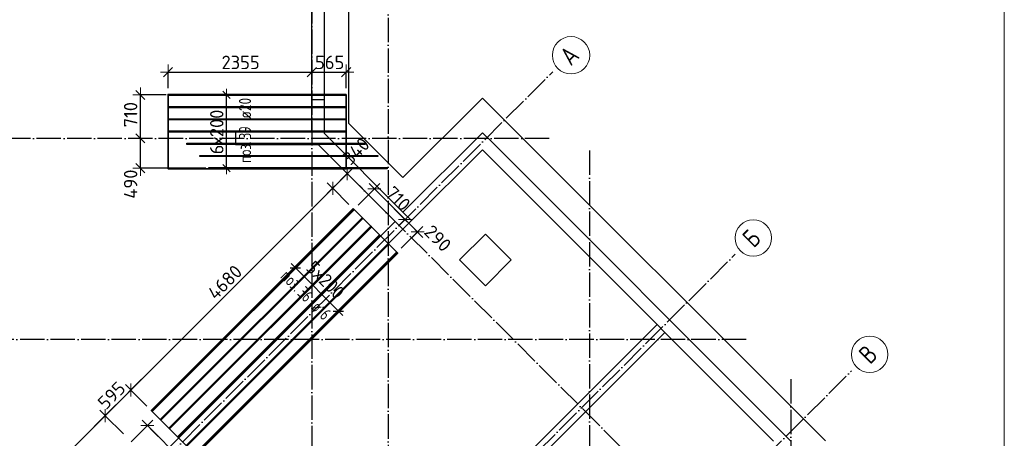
# Model space of a CAD drawing. Header units: millimetres. Extents: x -3483 to 105345, y -283423 to 72284.
# Tile 49 of 155: x 49112 to 65250, y -53119 to -46254. Entities that reach past the tile are written whole.
import ezdxf

# ---------------------------------------------------------------- set-up
doc = ezdxf.new("R2010")
doc.units = ezdxf.units.MM
doc.header["$PDMODE"] = 65
for name, pattern in [('______11', [500, 400, -50, 0, -50]), ('______2', [270, 200, -70]), ('______5', [1100, 800, -100, 100, -100])]:
    doc.linetypes.add(name, pattern=pattern)
for name, color, linetype, lineweight in [('Standard', 7, 'Continuous', 25), ('Размерная линия_ общее', 7, 'Continuous', 13), ('Стена_ общее', 7, 'Continuous', 35), ('Фундамент_ общее', 7, 'Continuous', 35)]:
    doc.layers.add(name, color=color, linetype=linetype, lineweight=lineweight)
doc.layers.add('Арм.стержн. Доп. Арм. ниж.зоны Х', color=7, linetype='Continuous', lineweight=35, true_color=0xff1cff)
doc.layers.add('Осевая линия_ общее', color=7, linetype='______5', lineweight=13, true_color=0xa0a0a0)
doc.styles.add('ISOCPEUR', font='ISOCPEUR')
doc.dimstyles.new('DIMSTYLE_10', dxfattribs={"dimtxt": 220, "dimasz": 200, "dimexe": 0, "dimexo": 0.001, "dimgap": 110, "dimtad": 2, "dimdec": 0, "dimrnd": 1, "dimzin": 12, "dimdsep": 46, "dimtxsty": 'ISOCPEUR', "dimblk1": 'ALL_ML_STRICH', "dimblk2": 'ALL_ML_STRICH', "dimsah": 1, "dimcen": 0, "dimse1": 1, "dimse2": 1, "dimclrd": 7, "dimclre": 256, "dimclrt": 7, "dimadec": 0, "dimazin": 0, "dimtfac": 1, "dimtdec": 0, "dimtix": 1, "dimtmove": 2, "dimatfit": 3, "dimfxl": 0, "dimtzin": 0, "dimlwd": 0, "dimlwe": -3, "dimarcsym": 0})
doc.dimstyles.new('DIMSTYLE_4', dxfattribs={"dimtxt": 220, "dimasz": 250, "dimexe": 0, "dimexo": 0, "dimgap": 110, "dimtad": 2, "dimdec": 0, "dimrnd": 5, "dimzin": 12, "dimdsep": 46, "dimtxsty": 'ISOCPEUR', "dimblk1": 'ALL_ML_STRICH', "dimblk2": 'ALL_ML_STRICH', "dimsah": 1, "dimcen": 0, "dimclrd": 7, "dimclre": 256, "dimclrt": 7, "dimadec": 0, "dimazin": 0, "dimtfac": 1, "dimtdec": 0, "dimtix": 1, "dimtmove": 2, "dimatfit": 3, "dimfxl": 0, "dimtzin": 0, "dimlwd": 0, "dimlwe": -3, "dimarcsym": 0})
doc.dimstyles.new('DIMSTYLE_5', dxfattribs={"dimtxt": 220, "dimasz": 250, "dimexe": 0, "dimexo": 0, "dimgap": 110, "dimtad": 2, "dimdec": 0, "dimrnd": 5, "dimzin": 12, "dimdsep": 46, "dimtxsty": 'ISOCPEUR', "dimblk1": 'ALL_ML_STRICH', "dimblk2": 'ALL_ML_STRICH', "dimsah": 1, "dimcen": 0, "dimclrd": 7, "dimclre": 256, "dimclrt": 7, "dimadec": 0, "dimazin": 0, "dimtfac": 1, "dimtdec": 0, "dimtix": 1, "dimtmove": 2, "dimatfit": 3, "dimfxl": 0, "dimtvp": 1.2, "dimtzin": 0, "dimlwd": 0, "dimlwe": -3, "dimarcsym": 0})

# ---------------------------------------------------------------- blocks, each defined once
blk = doc.blocks.new('СЛОЖНЫЙ_ОБЪЕКТ_3')
at = {"layer": 'Стена_ общее', "color": 9, "linetype": 'Continuous', "lineweight": -3, "true_color": 0xc7c7c7, "transparency": 33554687}
for p, q in [((54100, -38410), (54100, -48114)), ((53900, -48100), (53900, -45000)), ((52650, -48100), (52650, -48300)), ((53900, -48100), (52650, -48100)), ((55394, -49408), (54100, -48114)), ((56695, -48107), (55394, -49408)), ((56837, -48248), (56695, -48107)), ((61751, -53163), (56837, -48248)), ((52650, -48300), (54004, -48300)), ((54004, -48300), (55267, -49564)), ((55536, -49549), (56695, -48390)), ((56695, -48390), (59559, -51254)), ((55267, -49564), (49511, -55319)), ((49639, -55447), (55394, -49691)), ((55394, -49691), (55267, -49564)), ((55394, -49691), (55536, -49549)), ((55868, -54945), (59559, -51254)), ((59559, -51254), (59686, -51381)), ((59686, -51381), (55995, -55072)), ((59686, -51381), (61468, -53163))]:
    blk.add_line(p, q, dxfattribs=at)
at = {"layer": 'Стена_ общее', "color": 9, "linetype": '______2', "lineweight": -3, "true_color": 0xc7c7c7, "transparency": 33554687}
for p, q in [((53900, -47560), (54100, -47560)), ((55394, -49408), (55536, -49549))]:
    blk.add_line(p, q, dxfattribs=at)
blk = doc.blocks.new('ALL_ML_STRICH')
at = {"color": 0, "linetype": 'ByBlock', "lineweight": -2}
for p, q in [((-1, 0), (0.5, 0)), ((-0.3, -0.3), (0.3, 0.3)), ((0, -0.5), (0, 0.5))]:
    blk.add_line(p, q, dxfattribs=at)
blk = doc.blocks.new('*D251')
at = {"layer": 'DEFPOINTS', "color": 7, "linetype": 'Continuous', "lineweight": 13, "transparency": 33554687}
for p in [(51050, -48200), (51090, -48688), (52264, -48688)]:
    blk.add_point(p, dxfattribs=at)
at = {"layer": 'Размерная линия_ общее', "color": 253, "linetype": 'Continuous', "lineweight": -2, "true_color": 0xa0a0a0, "transparency": 33554687}
for p, q in [((51090, -48200), (51090, -48200)), ((52164, -48688), (51090, -48688))]:
    blk.add_line(p, q, dxfattribs=at)
at = {"layer": 'Размерная линия_ общее', "color": 7, "linetype": 'Continuous', "lineweight": -2, "transparency": 33554687}
blk.add_line((51090, -48688), (51090, -48200), dxfattribs=at)
at = {"layer": 'Размерная линия_ общее', "color": 7, "linetype": 'Continuous', "lineweight": 13, "transparency": 33554687, "xscale": 250, "yscale": 250, "zscale": 250}
for p, rotation in [((51090, -48200), 90), ((51090, -48688), 270)]:
    blk.add_blockref('ALL_ML_STRICH', p, dxfattribs=dict(at, rotation=rotation))
at = {"layer": 'Размерная линия_ общее', "color": 7, "linetype": 'Continuous', "lineweight": 13, "transparency": 33554687, "insert": (50930, -48950), "char_height": 220, "width": 660, "attachment_point": 5, "rotation": 90, "style": 'ISOCPEUR'}
blk.add_mtext('\\A1;{490}', dxfattribs=at)
blk = doc.blocks.new('*D252')
at = {"layer": 'DEFPOINTS', "color": 7, "linetype": 'Continuous', "lineweight": 13, "transparency": 33554687}
for p in [(51615, -47488), (51050, -48200), (51090, -48200)]:
    blk.add_point(p, dxfattribs=at)
at = {"layer": 'Размерная линия_ общее', "color": 253, "linetype": 'Continuous', "lineweight": -2, "true_color": 0xa0a0a0, "transparency": 33554687}
for p, q in [((51515, -47488), (51090, -47488)), ((51090, -48200), (51090, -48200))]:
    blk.add_line(p, q, dxfattribs=at)
at = {"layer": 'Размерная линия_ общее', "color": 7, "linetype": 'Continuous', "lineweight": -2, "transparency": 33554687}
blk.add_line((51090, -48200), (51090, -47488), dxfattribs=at)
at = {"layer": 'Размерная линия_ общее', "color": 7, "linetype": 'Continuous', "lineweight": 13, "transparency": 33554687, "xscale": 250, "yscale": 250, "zscale": 250}
for p, rotation in [((51090, -47488), 90), ((51090, -48200), 270)]:
    blk.add_blockref('ALL_ML_STRICH', p, dxfattribs=dict(at, rotation=rotation))
at = {"layer": 'Размерная линия_ общее', "color": 7, "linetype": 'Continuous', "lineweight": 13, "transparency": 33554687, "insert": (50930, -47811), "char_height": 220, "width": 660, "attachment_point": 5, "rotation": 90, "style": 'ISOCPEUR'}
blk.add_mtext('\\A1;{710}', dxfattribs=at)
blk = doc.blocks.new('*D253')
at = {"layer": 'DEFPOINTS', "color": 7, "linetype": 'Continuous', "lineweight": 13, "transparency": 33554687}
for p in [(51543, -47114), (53900, -47114), (51543, -47478)]:
    blk.add_point(p, dxfattribs=at)
at = {"layer": 'Размерная линия_ общее', "color": 253, "linetype": 'Continuous', "lineweight": -2, "true_color": 0xa0a0a0, "transparency": 33554687}
for p, q in [((51543, -47378), (51543, -47114)), ((53900, -47114), (53900, -47114))]:
    blk.add_line(p, q, dxfattribs=at)
at = {"layer": 'Размерная линия_ общее', "color": 7, "linetype": 'Continuous', "lineweight": -2, "transparency": 33554687}
blk.add_line((51543, -47114), (53900, -47114), dxfattribs=at)
at = {"layer": 'Размерная линия_ общее', "color": 7, "linetype": 'Continuous', "lineweight": 13, "transparency": 33554687, "xscale": 250, "yscale": 250, "zscale": 250, "rotation": 180}
blk.add_blockref('ALL_ML_STRICH', (51543, -47114), dxfattribs=at)
at = {"layer": 'Размерная линия_ общее', "color": 7, "linetype": 'Continuous', "lineweight": 13, "transparency": 33554687, "xscale": 250, "yscale": 250, "zscale": 250}
blk.add_blockref('ALL_ML_STRICH', (53900, -47114), dxfattribs=at)
at = {"layer": 'Размерная линия_ общее', "color": 7, "linetype": 'Continuous', "lineweight": 13, "transparency": 33554687, "insert": (52733, -46954), "char_height": 220, "width": 880, "attachment_point": 5, "style": 'ISOCPEUR'}
blk.add_mtext('\\A1;{2355}', dxfattribs=at)
blk = doc.blocks.new('*D254')
at = {"layer": 'DEFPOINTS', "color": 7, "linetype": 'Continuous', "lineweight": 13, "transparency": 33554687}
for p in [(53900, -47114), (53900, -47114), (54463, -47478)]:
    blk.add_point(p, dxfattribs=at)
at = {"layer": 'Размерная линия_ общее', "color": 253, "linetype": 'Continuous', "lineweight": -2, "true_color": 0xa0a0a0, "transparency": 33554687}
for p, q in [((53900, -47114), (53900, -47114)), ((54463, -47378), (54463, -47114))]:
    blk.add_line(p, q, dxfattribs=at)
at = {"layer": 'Размерная линия_ общее', "color": 7, "linetype": 'Continuous', "lineweight": -2, "transparency": 33554687}
blk.add_line((53900, -47114), (54463, -47114), dxfattribs=at)
at = {"layer": 'Размерная линия_ общее', "color": 7, "linetype": 'Continuous', "lineweight": 13, "transparency": 33554687, "xscale": 250, "yscale": 250, "zscale": 250, "rotation": 180}
blk.add_blockref('ALL_ML_STRICH', (53900, -47114), dxfattribs=at)
at = {"layer": 'Размерная линия_ общее', "color": 7, "linetype": 'Continuous', "lineweight": 13, "transparency": 33554687, "xscale": 250, "yscale": 250, "zscale": 250}
blk.add_blockref('ALL_ML_STRICH', (54463, -47114), dxfattribs=at)
at = {"layer": 'Размерная линия_ общее', "color": 7, "linetype": 'Continuous', "lineweight": 13, "transparency": 33554687, "insert": (54193, -46954), "char_height": 220, "width": 660, "attachment_point": 5, "style": 'ISOCPEUR'}
blk.add_mtext('\\A1;{565}', dxfattribs=at)
blk = doc.blocks.new('*D274')
at = {"layer": 'DEFPOINTS', "color": 7, "linetype": 'Continuous', "lineweight": 13, "transparency": 33554687}
for p in [(54482, -48778), (54624, -48920), (54577, -49353)]:
    blk.add_point(p, dxfattribs=at)
at = {"layer": 'Размерная линия_ общее', "color": 7, "linetype": 'Continuous', "lineweight": -2, "transparency": 33554687}
blk.add_line((54482, -48778), (54242, -49018), dxfattribs=at)
at = {"layer": 'Размерная линия_ общее', "color": 253, "linetype": 'Continuous', "lineweight": -2, "true_color": 0xa0a0a0, "transparency": 33554687}
for p, q in [((54482, -48778), (54482, -48778)), ((54506, -49282), (54242, -49018))]:
    blk.add_line(p, q, dxfattribs=at)
at = {"layer": 'Размерная линия_ общее', "color": 7, "linetype": 'Continuous', "lineweight": 13, "transparency": 33554687, "xscale": 250, "yscale": 250, "zscale": 250}
for p, rotation in [((54482, -48778), 45), ((54242, -49018), 225)]:
    blk.add_blockref('ALL_ML_STRICH', p, dxfattribs=dict(at, rotation=rotation))
at = {"layer": 'Размерная линия_ общее', "color": 7, "linetype": 'Continuous', "lineweight": 13, "transparency": 33554687, "insert": (54624, -48409), "char_height": 220, "width": 660, "attachment_point": 5, "rotation": 45, "style": 'ISOCPEUR'}
blk.add_mtext('\\A1;{340}', dxfattribs=at)
blk = doc.blocks.new('*D275')
at = {"layer": 'DEFPOINTS', "color": 7, "linetype": 'Continuous', "lineweight": 13, "transparency": 33554687}
for p in [(54242, -49018), (54577, -49353), (51267, -52662)]:
    blk.add_point(p, dxfattribs=at)
at = {"layer": 'Размерная линия_ общее', "color": 7, "linetype": 'Continuous', "lineweight": -2, "transparency": 33554687}
blk.add_line((54242, -49018), (50933, -52327), dxfattribs=at)
at = {"layer": 'Размерная линия_ общее', "color": 253, "linetype": 'Continuous', "lineweight": -2, "true_color": 0xa0a0a0, "transparency": 33554687}
for p, q in [((54506, -49282), (54242, -49018)), ((51197, -52591), (50933, -52327))]:
    blk.add_line(p, q, dxfattribs=at)
at = {"layer": 'Размерная линия_ общее', "color": 7, "linetype": 'Continuous', "lineweight": 13, "transparency": 33554687, "xscale": 250, "yscale": 250, "zscale": 250}
for p, rotation in [((54242, -49018), 45), ((50933, -52327), 225)]:
    blk.add_blockref('ALL_ML_STRICH', p, dxfattribs=dict(at, rotation=rotation))
at = {"layer": 'Размерная линия_ общее', "color": 7, "linetype": 'Continuous', "lineweight": 13, "transparency": 33554687, "insert": (52474, -50559), "char_height": 220, "width": 880, "attachment_point": 5, "rotation": 45, "style": 'ISOCPEUR'}
blk.add_mtext('\\A1;{4680}', dxfattribs=at)
blk = doc.blocks.new('*D276')
at = {"layer": 'DEFPOINTS', "color": 7, "linetype": 'Continuous', "lineweight": 13, "transparency": 33554687}
for p in [(50933, -52327), (51267, -52662), (50882, -53117)]:
    blk.add_point(p, dxfattribs=at)
at = {"layer": 'Размерная линия_ общее', "color": 7, "linetype": 'Continuous', "lineweight": -2, "transparency": 33554687}
blk.add_line((50933, -52327), (50512, -52748), dxfattribs=at)
at = {"layer": 'Размерная линия_ общее', "color": 253, "linetype": 'Continuous', "lineweight": -2, "true_color": 0xa0a0a0, "transparency": 33554687}
for p, q in [((51197, -52591), (50933, -52327)), ((50811, -53046), (50512, -52748))]:
    blk.add_line(p, q, dxfattribs=at)
at = {"layer": 'Размерная линия_ общее', "color": 7, "linetype": 'Continuous', "lineweight": 13, "transparency": 33554687, "xscale": 250, "yscale": 250, "zscale": 250}
for p, rotation in [((50933, -52327), 45), ((50512, -52748), 225)]:
    blk.add_blockref('ALL_ML_STRICH', p, dxfattribs=dict(at, rotation=rotation))
at = {"layer": 'Размерная линия_ общее', "color": 7, "linetype": 'Continuous', "lineweight": 13, "transparency": 33554687, "insert": (50617, -52416), "char_height": 220, "width": 660, "attachment_point": 5, "rotation": 45, "style": 'ISOCPEUR'}
blk.add_mtext('\\A1;{595}', dxfattribs=at)
blk = doc.blocks.new('*D277')
at = {"layer": 'DEFPOINTS', "color": 7, "linetype": 'Continuous', "lineweight": 13, "transparency": 33554687}
for p in [(50512, -52748), (50882, -53117), (48124, -55875)]:
    blk.add_point(p, dxfattribs=at)
at = {"layer": 'Размерная линия_ общее', "color": 7, "linetype": 'Continuous', "lineweight": -2, "transparency": 33554687}
blk.add_line((50512, -52748), (47754, -55505), dxfattribs=at)
at = {"layer": 'Размерная линия_ общее', "color": 253, "linetype": 'Continuous', "lineweight": -2, "true_color": 0xa0a0a0, "transparency": 33554687}
for p, q in [((50811, -53046), (50512, -52748)), ((48053, -55804), (47754, -55505))]:
    blk.add_line(p, q, dxfattribs=at)
at = {"layer": 'Размерная линия_ общее', "color": 7, "linetype": 'Continuous', "lineweight": 13, "transparency": 33554687, "xscale": 250, "yscale": 250, "zscale": 250}
for p, rotation in [((50512, -52748), 45), ((47754, -55505), 225)]:
    blk.add_blockref('ALL_ML_STRICH', p, dxfattribs=dict(at, rotation=rotation))
at = {"layer": 'Размерная линия_ общее', "color": 7, "linetype": 'Continuous', "lineweight": 13, "transparency": 33554687, "insert": (49028, -54006), "char_height": 220, "width": 880, "attachment_point": 5, "rotation": 45, "style": 'ISOCPEUR'}
blk.add_mtext('\\A1;{3900}', dxfattribs=at)
blk = doc.blocks.new('*D309')
at = {"layer": 'DEFPOINTS', "color": 7, "linetype": 'Continuous', "lineweight": 13, "transparency": 33554687}
for p in [(54926, -49028), (54589, -49365), (55431, -49527)]:
    blk.add_point(p, dxfattribs=at)
at = {"layer": 'Размерная линия_ общее', "color": 253, "linetype": 'Continuous', "lineweight": -2, "true_color": 0xa0a0a0, "transparency": 33554687}
for p, q in [((54660, -49294), (54926, -49028)), ((55428, -49530), (55428, -49530))]:
    blk.add_line(p, q, dxfattribs=at)
at = {"layer": 'Размерная линия_ общее', "color": 7, "linetype": 'Continuous', "lineweight": -2, "transparency": 33554687}
blk.add_line((54926, -49028), (55428, -49530), dxfattribs=at)
at = {"layer": 'Размерная линия_ общее', "color": 7, "linetype": 'Continuous', "lineweight": 13, "transparency": 33554687, "xscale": 250, "yscale": 250, "zscale": 250}
for p, rotation in [((54926, -49028), 134.9999999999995), ((55428, -49530), 314.9999999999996)]:
    blk.add_blockref('ALL_ML_STRICH', p, dxfattribs=dict(at, rotation=rotation))
at = {"layer": 'Размерная линия_ общее', "color": 7, "linetype": 'Continuous', "lineweight": 13, "transparency": 33554687, "insert": (55314, -49189), "char_height": 220, "width": 660, "attachment_point": 5, "rotation": 315, "style": 'ISOCPEUR'}
blk.add_mtext('\\A1;{710}', dxfattribs=at)
blk = doc.blocks.new('*D310')
at = {"layer": 'DEFPOINTS', "color": 7, "linetype": 'Continuous', "lineweight": 13, "transparency": 33554687}
for p in [(55428, -49530), (55431, -49527), (55296, -50072)]:
    blk.add_point(p, dxfattribs=at)
at = {"layer": 'Размерная линия_ общее', "color": 253, "linetype": 'Continuous', "lineweight": -2, "true_color": 0xa0a0a0, "transparency": 33554687}
for p, q in [((55428, -49530), (55428, -49530)), ((55367, -50002), (55633, -49735))]:
    blk.add_line(p, q, dxfattribs=at)
at = {"layer": 'Размерная линия_ общее', "color": 7, "linetype": 'Continuous', "lineweight": -2, "transparency": 33554687}
blk.add_line((55428, -49530), (55633, -49735), dxfattribs=at)
at = {"layer": 'Размерная линия_ общее', "color": 7, "linetype": 'Continuous', "lineweight": 13, "transparency": 33554687, "xscale": 250, "yscale": 250, "zscale": 250}
for p, rotation in [((55428, -49530), 134.9999999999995), ((55633, -49735), 314.9999999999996)]:
    blk.add_blockref('ALL_ML_STRICH', p, dxfattribs=dict(at, rotation=rotation))
at = {"layer": 'Размерная линия_ общее', "color": 7, "linetype": 'Continuous', "lineweight": 13, "transparency": 33554687, "insert": (55965, -49839), "char_height": 220, "width": 660, "attachment_point": 5, "rotation": 315, "style": 'ISOCPEUR'}
blk.add_mtext('\\A1;{290}', dxfattribs=at)
blk = doc.blocks.new('*D311')
at = {"layer": 'DEFPOINTS', "color": 7, "linetype": 'Continuous', "lineweight": 13, "transparency": 33554687}
for p in [(51206, -52910), (50940, -53176), (52779, -55014)]:
    blk.add_point(p, dxfattribs=at)
at = {"layer": 'Размерная линия_ общее', "color": 253, "linetype": 'Continuous', "lineweight": -2, "true_color": 0xa0a0a0, "transparency": 33554687}
for p, q in [((50940, -53176), (51206, -52910)), ((52779, -55014), (53044, -54748))]:
    blk.add_line(p, q, dxfattribs=at)
at = {"layer": 'Размерная линия_ общее', "color": 7, "linetype": 'Continuous', "lineweight": -2, "transparency": 33554687}
blk.add_line((51206, -52910), (53044, -54748), dxfattribs=at)
at = {"layer": 'Размерная линия_ общее', "color": 7, "linetype": 'Continuous', "lineweight": 13, "transparency": 33554687, "xscale": 250, "yscale": 250, "zscale": 250}
for p, rotation in [((51206, -52910), 134.9999999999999), ((53044, -54748), 315)]:
    blk.add_blockref('ALL_ML_STRICH', p, dxfattribs=dict(at, rotation=rotation))
at = {"layer": 'Размерная линия_ общее', "color": 7, "linetype": 'Continuous', "lineweight": 13, "transparency": 33554687, "insert": (52246, -53724), "char_height": 220, "width": 880, "attachment_point": 5, "rotation": 315, "style": 'ISOCPEUR'}
blk.add_mtext('\\A1;{2600}', dxfattribs=at)
blk = doc.blocks.new('*D320')
at = {"layer": 'DEFPOINTS', "color": 7, "linetype": 'Continuous', "lineweight": 13, "transparency": 33554687}
for p in [(52473, -47488), (52404, -48688), (52502, -48688)]:
    blk.add_point(p, dxfattribs=at)
at = {"layer": 'Арм.стержн. Доп. Арм. ниж.зоны Х', "color": 7, "linetype": 'Continuous', "lineweight": -2, "transparency": 33554687}
blk.add_line((52502, -48688), (52502, -47488), dxfattribs=at)
at = {"layer": 'Арм.стержн. Доп. Арм. ниж.зоны Х', "color": 7, "linetype": 'Continuous', "lineweight": 13, "transparency": 33554687, "xscale": 200, "yscale": 200, "zscale": 200}
for p, rotation in [((52502, -47488), 90), ((52502, -48688), 270)]:
    blk.add_blockref('ALL_ML_STRICH', p, dxfattribs=dict(at, rotation=rotation))
at = {"layer": 'Арм.стержн. Доп. Арм. ниж.зоны Х', "color": 7, "linetype": 'Continuous', "lineweight": 13, "transparency": 33554687, "insert": (52232, -48462), "char_height": 220, "width": 11, "attachment_point": 1, "rotation": 90, "line_spacing_factor": 0.60241, "style": 'ISOCPEUR'}
blk.add_mtext('6х200', dxfattribs=at)
blk = doc.blocks.new('СЛОЖНЫЙ_ОБЪЕКТ_9')
at = {"layer": 'Осевая линия_ общее', "color": 253, "linetype": '______11', "lineweight": -3, "true_color": 0xa0a0a0, "transparency": 33554687}
for p, q in [((41882, -63076), (57848, -47110)), ((63215, -57511), (54624, -48920)), ((46287, -64653), (60839, -50101)), ((46817, -67941), (62748, -52010))]:
    blk.add_line(p, q, dxfattribs=at)
at = {"layer": 'Осевая линия_ общее', "color": 7, "linetype": 'Continuous', "lineweight": 13, "transparency": 33554687}
for centre, radius in [((58149, -46837), 306), ((61135, -49833), 299), ((63044, -51742), 299)]:
    blk.add_circle(centre, radius, dxfattribs=at)
at = {"layer": 'Осевая линия_ общее', "color": 7, "linetype": 'Continuous', "lineweight": 13, "transparency": 33554687, "char_height": 300, "attachment_point": 7, "rotation": 45, "style": 'ISOCPEUR'}
for s, insert, width in [('\\W0.82;А', (58146, -47024), 392.65), ('\\W0.80;Б', (61142, -50010), 359.83), ('\\W0.80;В', (63051, -51919), 359.83)]:
    blk.add_mtext(s, dxfattribs=dict(at, insert=insert, width=width))

msp = doc.modelspace()

# ---------------------------------------------------------------- linework, layer by layer
at = {"layer": 'Standard', "color": 7, "linetype": 'Continuous', "lineweight": 13, "transparency": 33554687}
msp.add_lwpolyline([(39250, -70750), (65250, -70750), (65250, -23310), (39250, -23310), (39250, -70750)], dxfattribs=at)
at = {"layer": 'Арм.стержн. Доп. Арм. ниж.зоны Х', "color": 7, "linetype": 'Continuous', "lineweight": 25, "transparency": 33554687}
for p, q in [((53545, -50324.4), (53714.7, -50324.4)), ((54252.1, -51031.5), (54421.8, -51031.5))]:
    msp.add_line(p, q, dxfattribs=at)
at = {"layer": 'Арм.стержн. Доп. Арм. ниж.зоны Х', "color": 7, "linetype": 'Continuous', "lineweight": 13, "transparency": 33554687}
for p, q in [((53629.9, -50324.4), (53559.1, -50253.6)), ((54337, -51031.5), (54407.7, -51102.2))]:
    msp.add_line(p, q, dxfattribs=at)
at = {"layer": 'Арм.стержн. Доп. Арм. ниж.зоны Х', "color": 253, "linetype": 'Continuous', "lineweight": -3, "true_color": 0xa0a0a0, "transparency": 33554687}
for p, q in [((53629.9, -50324.4), (53559.1, -50395.1)), ((53629.9, -50324.4), (53700.6, -50253.6)), ((54337, -51031.5), (54407.7, -50960.8)), ((54337, -51031.5), (54266.3, -51102.2))]:
    msp.add_line(p, q, dxfattribs=at)
at = {"layer": 'Арм.стержн. Доп. Арм. ниж.зоны Х', "color": 52, "linetype": 'Continuous', "lineweight": 35, "transparency": 33554687}
for points in [[(54463.3, -47478.2), (51543.3, -47478.2), (51543.3, -48698.2), (54463.3, -48698.2), (54463.3, -47478.2)], [(54576.6, -49352.7), (51267.4, -52662), (51999.3, -53394), (55308.6, -50084.7), (54576.6, -49352.7)]]:
    msp.add_lwpolyline(points, dxfattribs=at)
at = {"layer": 'Арм.стержн. Доп. Арм. ниж.зоны Х', "color": 240, "linetype": 'Continuous', "lineweight": 25, "transparency": 33554687}
for points in [[(54463.3, -47498.2), (51543.3, -47498.2), (51543.3, -47478.2), (54463.3, -47478.2), (54463.3, -47498.2)], [(54463.3, -47698.2), (51543.3, -47698.2), (51543.3, -47678.2), (54463.3, -47678.2), (54463.3, -47698.2)], [(54463.3, -47898.2), (51543.3, -47898.2), (51543.3, -47878.2), (54463.3, -47878.2), (54463.3, -47898.2)], [(54463.3, -48098.2), (51543.3, -48098.2), (51543.3, -48078.2), (54463.3, -48078.2), (54463.3, -48098.2)], [(54773.3, -48298.2), (51853.3, -48298.2), (51853.3, -48278.2), (54773.3, -48278.2), (54773.3, -48298.2)], [(54983.3, -48498.2), (52063.3, -48498.2), (52063.3, -48478.2), (54983.3, -48478.2), (54983.3, -48498.2)], [(55133.3, -48698.2), (52213.3, -48698.2), (52213.3, -48678.2), (55133.3, -48678.2), (55133.3, -48698.2)]]:
    msp.add_lwpolyline(points, dxfattribs=at)
at = {"layer": 'Арм.стержн. Доп. Арм. ниж.зоны Х', "color": 41, "linetype": 'Continuous', "lineweight": 25, "transparency": 33554687}
for points in [[(54594.7, -49370.8), (51285.4, -52680.1), (51274.1, -52668.8), (54583.4, -49359.5), (54594.7, -49370.8)], [(54736.1, -49512.2), (51426.9, -52821.5), (51415.6, -52810.2), (54724.8, -49500.9), (54736.1, -49512.2)], [(54877.6, -49653.7), (51568.3, -52962.9), (51557, -52951.6), (54866.2, -49642.3), (54877.6, -49653.7)], [(55019, -49795.1), (51709.7, -53104.3), (51698.4, -53093), (55007.7, -49783.8), (55019, -49795.1)], [(55160.4, -49936.5), (51851.1, -53245.8), (51839.8, -53234.5), (55149.1, -49925.2), (55160.4, -49936.5)], [(55301.8, -50077.9), (51992.6, -53387.2), (51981.2, -53375.9), (55290.5, -50066.6), (55301.8, -50077.9)]]:
    msp.add_lwpolyline(points, dxfattribs=at)
at = {"layer": 'Арм.стержн. Доп. Арм. ниж.зоны Х', "color": 7, "linetype": 'Continuous', "lineweight": 13, "transparency": 33554687}
msp.add_lwpolyline([(53629.9, -50324.4), (53641.2, -50335.7), (53641.2, -50335.7), (54337, -51031.5)], dxfattribs=at)
at = {"layer": 'Осевая линия_ общее', "color": 253, "linetype": '______11', "lineweight": -3, "true_color": 0xa0a0a0, "transparency": 33554687}
for p, q in [((53900, -23410), (53900, -72827.9)), ((55150, -29220), (55150, -72827.9)), ((57790, -48200), (37142.2, -48200)), ((58450, -48400), (58450, -72827.9)), ((61020, -51500), (37142.2, -51500)), ((61750, -52150), (61750, -72827.9))]:
    msp.add_line(p, q, dxfattribs=at)
at = {"layer": 'Фундамент_ общее', "color": 7, "lineweight": 25, "transparency": 33554687}
for p, q in [((54500, -38810), (54500, -47948)), ((55394.4, -48842.3), (56695.4, -47541.2)), ((56695.4, -47541.2), (62316.9, -53162.7)), ((54500, -47948), (55394.4, -48842.3)), ((56744.9, -49768.6), (56320.7, -50192.9)), ((57169.2, -50192.9), (56744.9, -49768.6)), ((56320.7, -50192.9), (56744.9, -50617.2)), ((56744.9, -50617.2), (57169.2, -50192.9))]:
    msp.add_line(p, q, dxfattribs=at)
at = {"layer": 'Фундамент_ общее', "color": 7, "linetype": 'Continuous', "lineweight": 25, "transparency": 33554687}
for p, q in [((54500, -38810), (54500, -47948)), ((55394.4, -48842.3), (56695.4, -47541.2)), ((56695.4, -47541.2), (62316.9, -53162.7)), ((54500, -47948), (55394.4, -48842.3)), ((56744.9, -49768.6), (56320.7, -50192.9)), ((57169.2, -50192.9), (56744.9, -49768.6)), ((56320.7, -50192.9), (56744.9, -50617.2)), ((56744.9, -50617.2), (57169.2, -50192.9))]:
    msp.add_line(p, q, dxfattribs=at)

# ---------------------------------------------------------------- block references
at = {"layer": 'Осевая линия_ общее', "color": 253, "linetype": '______11', "lineweight": -3, "true_color": 0xa0a0a0, "transparency": 33554687}
msp.add_blockref('СЛОЖНЫЙ_ОБЪЕКТ_9', (0, 0), dxfattribs=at)
at = {"layer": 'Стена_ общее', "color": 9, "linetype": 'Continuous', "lineweight": -3, "true_color": 0xc7c7c7, "transparency": 33554687}
msp.add_blockref('СЛОЖНЫЙ_ОБЪЕКТ_3', (0, 0), dxfattribs=at)

# ---------------------------------------------------------------- texts
at = {"layer": 'Арм.стержн. Доп. Арм. ниж.зоны Х', "color": 7, "linetype": 'Continuous', "lineweight": 25, "transparency": 33554687, "char_height": 200, "attachment_point": 7, "style": 'ISOCPEUR'}
for s, insert, width, rotation in [('\\W0.79; ø20 ', (52905.4, -47978.5), 661.987, 90), ('\\W0.73;39', (52905.4, -48211.8), 306.006, 90), ('\\W0.77;поз.', (52905.4, -48603.5), 468.039, 90), ('\\W0.77;поз.', (53371.5, -50476.2), 468.039, 315), ('\\W0.73;36', (53648.5, -50753.1), 306.006, 315), ('\\W0.74; ø16 ', (53813.5, -50918.1), 624.254, 315)]:
    msp.add_mtext(s, dxfattribs=dict(at, insert=insert, width=width, rotation=rotation))
at = {"layer": 'Арм.стержн. Доп. Арм. ниж.зоны Х', "color": 7, "linetype": 'Continuous', "lineweight": 13, "transparency": 33554687, "insert": (53789.7, -50342.7), "char_height": 220, "width": 873.359, "attachment_point": 7, "rotation": 315, "style": 'ISOCPEUR'}
msp.add_mtext('\\W0.95;5x200', dxfattribs=at)

# ---------------------------------------------------------------- dimensions: what is measured, and where the dimension line sits
at = {"layer": 'Арм.стержн. Доп. Арм. ниж.зоны Х', "color": 7, "linetype": 'Continuous', "lineweight": 13, "transparency": 33554687}
dim = msp.add_linear_dim(base=(52502.3, -47488.2), p1=(52403.5, -48688.2), p2=(52472.7, -47488.2), angle=90, text='6х200', dimstyle='DIMSTYLE_10', override={"dimpost": '<>', "dimclrd": 7, "dimclre": 253, "dimclrt": 7, "dimlwd": 0, "dimlwe": 65533}, dxfattribs=at)
dim.commit()
dim.dimension.update_dxf_attribs({"geometry": '*D320', "text_midpoint": (52392.3, -48088.2), "dimtype": 160})
at = {"layer": 'Размерная линия_ общее', "color": 7, "linetype": 'Continuous', "lineweight": 13, "transparency": 33554687}
for base, p1, p2, dimstyle, picture, middle in [((53900, -47113.9), (51543.3, -47378.2), (53900, -47113.9), 'DIMSTYLE_4', '*D253', (52732.7, -46953.9)), ((54463.3, -47113.9), (53900, -47113.9), (54463.3, -47378.2), 'DIMSTYLE_5', '*D254', (54192.7, -46953.9))]:
    dim = msp.add_linear_dim(base=base, p1=p1, p2=p2, dimstyle=dimstyle, override={"dimpost": '<>', "dimclrd": 7, "dimclre": 253, "dimclrt": 7, "dimlwd": 0, "dimlwe": 65533}, dxfattribs=at)
    dim.commit()
    dim.dimension.update_dxf_attribs({"geometry": picture, "text_midpoint": middle, "dimtype": 160})
for base, p1, p2, angle, dimstyle, picture, middle in [((51089.7, -47488.2), (51089.7, -48200), (51515.4, -47488.2), 90, 'DIMSTYLE_4', '*D252', (50929.7, -47811.1)), ((51089.7, -48200), (52164.1, -48688.2), (51089.7, -48200), 90, 'DIMSTYLE_5', '*D251', (50930.1, -48950.3)), ((54241.8, -49018), (54481.7, -48778.1), (54505.9, -49282), 225, 'DIMSTYLE_5', '*D274', (54624.3, -48408.9)), ((55428.1, -49529.8), (54659.8, -49294.5), (55428.1, -49529.8), 315, 'DIMSTYLE_4', '*D309', (55313.6, -49189.1)), ((50932.6, -52327.2), (54505.9, -49282), (51196.6, -52591.3), 225, 'DIMSTYLE_4', '*D275', (52474.1, -50559.5)), ((55633.3, -49735.1), (55428.1, -49529.8), (55366.9, -50001.6), 315, 'DIMSTYLE_5', '*D310', (55965.2, -49838.9)), ((50512.2078, -52747.6005), (51196.6468, -52591.2763), (50811.1055, -53046.4982), 225, 'DIMSTYLE_5', '*D276', (50617.0397, -52416.4944)), ((47754.5, -55505.3), (50811.1, -53046.5), (48053.4, -55804.2), 225, 'DIMSTYLE_4', '*D277', (49028, -54005.5)), ((53044.4, -54748.4), (50940.2, -53175.6), (52778.7, -55014.1), 315, 'DIMSTYLE_4', '*D311', (52246.1, -53723.8))]:
    dim = msp.add_linear_dim(base=base, p1=p1, p2=p2, angle=angle, dimstyle=dimstyle, override={"dimpost": '<>', "dimclrd": 7, "dimclre": 253, "dimclrt": 7, "dimlwd": 0, "dimlwe": 65533}, dxfattribs=at)
    dim.commit()
    dim.dimension.update_dxf_attribs({"geometry": picture, "text_midpoint": middle, "dimtype": 160})

doc.saveas('drawing.dxf')
